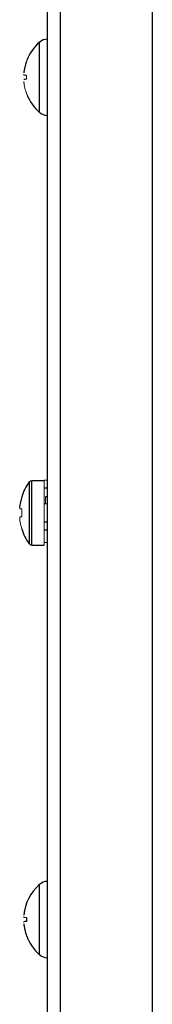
# Paper-space layout '_Left' of a CAD drawing. Header units: millimetres. Extents: x -208 to 254, y -21 to 401.
# Tile 2 of 6: x -189 to -172, y 158 to 280. Entities that reach past the tile are written whole.
import ezdxf

# ---------------------------------------------------------------- set-up
doc = ezdxf.new("R2010")
doc.units = ezdxf.units.MM

psp = doc.layouts.new('_Left')

# ---------------------------------------------------------------- linework, layer by layer
at = {"color": 7, "linetype": 'Continuous', "lineweight": 25}
for p, q in [((-172.31, 399.55), (-172.31, -17.2)), ((-183.81, 399.3), (-183.81, -17.2)), ((-185.41, 375.8), (-185.41, 6.3)), ((-185.81, 223), (-187.35, 223)), ((-185.81, 222.1), (-185.41, 222.1)), ((-185.41, 221), (-185.61, 221)), ((-185.41, 217.86), (-185.81, 217.86)), ((-185.81, 216.91), (-185.41, 216.91)), ((-187.35, 215), (-185.81, 215)), ((-187.98, 168.63), (-187.98, 168.17))]:
    psp.add_line(p, q, dxfattribs=at)
at = {"color": 8, "linetype": 'Continuous', "lineweight": 25}
for p, q in [((-186.36, 268.82), (-186.36, 277.58)), ((-187.35, 215), (-187.35, 223)), ((-187.64, 215.15), (-187.64, 222.85)), ((-186.36, 164.02), (-186.36, 172.78))]:
    psp.add_line(p, q, dxfattribs=at)
at = {"color": 144, "linetype": 'Continuous', "lineweight": 18}
for p, q in [((-185.41, 223.09), (-185.81, 223.09)), ((-185.81, 215), (-185.81, 223.09)), ((-185.61, 221), (-185.61, 220.14)), ((-188.83, 219.52), (-188.58, 219.52)), ((-185.81, 220.14), (-185.41, 220.14)), ((-188.58, 218.49), (-188.83, 218.49)), ((-185.41, 215.3), (-185.81, 215.3))]:
    psp.add_line(p, q, dxfattribs=at)
at = {"color": 7, "linetype": 'Continuous', "lineweight": 25}
for centre, radius, start, end in [((-182.56, 273.2), 5.8, 130.9035, 158.7987), ((-185.37, 276.45), 1.5, 91.2551, 130.9035), ((-182.56, 273.2), 5.8, 201.2016, 229.0965), ((-185.37, 269.95), 1.5, 229.0965, 268.7449), ((-187.35, 222.64), 0.36, 90, 143.6416), ((-182.41, 219), 6.5, 143.6416, 162.1803), ((-182.41, 219), 6.48, 162.1649, 173.8487), ((-182.41, 219), 6.5, 197.8437, 216.3584), ((-187.35, 215.36), 0.36, 216.3584, 270), ((-182.56, 168.4), 5.8, 130.9035, 174.7501), ((-185.37, 171.65), 1.5, 91.2551, 130.9035), ((-182.56, 168.4), 5.8, 201.0758, 229.0965), ((-185.37, 165.15), 1.5, 229.0965, 268.7449)]:
    psp.add_arc(centre, radius, start, end, dxfattribs=at)
for points, knots in [([(-187.98, 275.25), (-188.08, 274.98), (-188.16, 274.71), (-188.25, 274.29), (-188.28, 274.15), (-188.3, 273.97), (-188.31, 273.94), (-188.31, 273.88), (-188.31, 273.87), (-188.32, 273.84), (-188.32, 273.83), (-188.32, 273.81), (-188.32, 273.81), (-188.32, 273.78), (-188.32, 273.77), (-188.32, 273.75), (-188.32, 273.75), (-188.32, 273.75), (-188.32, 273.74), (-188.32, 273.74), (-188.32, 273.74), (-188.32, 273.75)], [0, 0, 0, 0, 0.5, 0.5, 0.75, 0.75, 0.8125, 0.8125, 0.84375, 0.84375, 0.859375, 0.859375, 0.875, 0.875, 0.90625, 0.90625, 0.921875, 0.921875, 0.9375, 0.9375, 1, 1, 1, 1]), ([(-188.58, 220.98), (-188.58, 220.99), (-188.59, 220.99), (-188.6, 220.99), (-188.59, 220.99), (-188.58, 220.99), (-188.58, 220.98)], [0, 0, 0, 0, 0.250074, 0.5, 0.749926, 1, 1, 1, 1]), ([(-188.31, 167.85), (-188.32, 167.85), (-188.32, 167.86), (-188.32, 167.86), (-188.32, 167.86), (-188.32, 167.86), (-188.32, 167.85), (-188.32, 167.84), (-188.32, 167.83), (-188.32, 167.81), (-188.32, 167.8), (-188.32, 167.78), (-188.32, 167.78), (-188.32, 167.75), (-188.31, 167.73), (-188.31, 167.68), (-188.3, 167.64), (-188.28, 167.46), (-188.25, 167.32), (-188.16, 166.9), (-188.08, 166.62), (-187.98, 166.35)], [0, 0, 0, 0, 0.0625, 0.0625, 0.078125, 0.078125, 0.09375, 0.09375, 0.125, 0.125, 0.140625, 0.140625, 0.15625, 0.15625, 0.1875, 0.1875, 0.25, 0.25, 0.5, 0.5, 1, 1, 1, 1])]:
    psp.add_open_spline(points, degree=3, knots=knots, dxfattribs=at)
at = {"color": 144, "linetype": 'Continuous', "lineweight": 18}
for points, knots in [([(-188.32, 273.57), (-188.32, 273.56), (-188.32, 273.54), (-188.32, 273.52), (-188.32, 273.49), (-188.32, 273.47), (-188.32, 273.47), (-188.32, 273.47)], [0, 0, 0, 0, 0.168911, 0.331647, 0.500562, 0.750796, 1, 1, 1, 1]), ([(-188.32, 273.47), (-188.31, 273.47), (-188.29, 273.47), (-188.25, 273.46), (-188.2, 273.46), (-188.15, 273.46), (-188.1, 273.45), (-188.04, 273.44), (-188, 273.44), (-187.98, 273.43)], [0, 0, 0, 0, 0.171971, 0.334226, 0.486773, 0.629616, 0.762763, 0.886221, 1, 1, 1, 1]), ([(-187.98, 273.43), (-187.98, 273.39), (-187.98, 273.32), (-187.98, 273.2), (-187.98, 273.08), (-187.98, 273.01), (-187.98, 272.97)], [0, 0, 0, 0, 0.250359, 0.5, 0.749641, 1, 1, 1, 1]), ([(-188.32, 272.66), (-188.32, 272.66), (-188.32, 272.66), (-188.32, 272.65), (-188.32, 272.63), (-188.32, 272.61), (-188.32, 272.59), (-188.32, 272.57), (-188.32, 272.55), (-188.31, 272.5), (-188.3, 272.42), (-188.28, 272.28), (-188.25, 272.12), (-188.21, 271.9), (-188.16, 271.7), (-188.1, 271.5), (-188.04, 271.33), (-188, 271.22), (-187.98, 271.16)], [0, 0, 0, 0, 0.015731, 0.031683, 0.04478, 0.063341, 0.077298, 0.093612, 0.102417, 0.125409, 0.186954, 0.250475, 0.382287, 0.500497, 0.658935, 0.777132, 0.892734, 1, 1, 1, 1]), ([(-188.83, 219.87), (-188.82, 219.95), (-188.8, 220.1), (-188.75, 220.33), (-188.7, 220.55), (-188.64, 220.77), (-188.6, 220.91), (-188.58, 220.98)], [0, 0, 0, 0, 0.205127, 0.407689, 0.607687, 0.805124, 1, 1, 1, 1]), ([(-188.58, 220.98), (-188.58, 220.99), (-188.59, 220.99), (-188.6, 220.99), (-188.59, 220.99), (-188.58, 220.99), (-188.58, 220.98)], [0, 0, 0, 0, 0.250074, 0.5, 0.749926, 1, 1, 1, 1]), ([(-188.83, 219.52), (-188.83, 219.54), (-188.83, 219.6), (-188.83, 219.68), (-188.83, 219.75), (-188.83, 219.81), (-188.83, 219.85), (-188.83, 219.87)], [0, 0, 0, 0, 0.202494, 0.401733, 0.599714, 0.798468, 1, 1, 1, 1]), ([(-188.58, 219.52), (-188.58, 219.43), (-188.59, 219.26), (-188.6, 219), (-188.59, 218.74), (-188.58, 218.57), (-188.58, 218.49)], [0, 0, 0, 0, 0.250005, 0.5, 0.749995, 1, 1, 1, 1]), ([(-188.83, 218.49), (-188.83, 218.46), (-188.83, 218.4), (-188.83, 218.32), (-188.83, 218.25), (-188.83, 218.19), (-188.83, 218.15), (-188.83, 218.13)], [0, 0, 0, 0, 0.202494, 0.401733, 0.599714, 0.798468, 1, 1, 1, 1]), ([(-188.83, 218.13), (-188.82, 218.05), (-188.8, 217.9), (-188.75, 217.67), (-188.7, 217.45), (-188.64, 217.23), (-188.6, 217.09), (-188.58, 217.02)], [0, 0, 0, 0, 0.205127, 0.407689, 0.607687, 0.805124, 1, 1, 1, 1]), ([(-188.58, 217.02), (-188.58, 217.01), (-188.59, 217.01), (-188.6, 217.01), (-188.59, 217.01), (-188.58, 217.01), (-188.58, 217.02)], [0, 0, 0, 0, 0.250074, 0.5, 0.749926, 1, 1, 1, 1]), ([(-187.98, 170.44), (-188.01, 170.38), (-188.06, 170.23), (-188.14, 169.98), (-188.2, 169.72), (-188.25, 169.48), (-188.28, 169.32), (-188.3, 169.18), (-188.31, 169.1), (-188.32, 169.05), (-188.32, 169.03), (-188.32, 169.01), (-188.32, 168.99), (-188.32, 168.97), (-188.32, 168.96), (-188.32, 168.95), (-188.32, 168.94), (-188.32, 168.94), (-188.32, 168.94)], [0, 0, 0, 0, 0.122606, 0.289372, 0.500316, 0.618594, 0.750566, 0.81157, 0.875741, 0.897882, 0.907028, 0.922534, 0.938115, 0.95135, 0.961655, 0.969196, 0.985196, 1, 1, 1, 1]), ([(-188.32, 168.77), (-188.32, 168.76), (-188.32, 168.74), (-188.32, 168.72), (-188.32, 168.69), (-188.32, 168.67), (-188.32, 168.67), (-188.32, 168.67)], [0, 0, 0, 0, 0.168911, 0.331647, 0.500562, 0.750796, 1, 1, 1, 1]), ([(-188.32, 168.67), (-188.31, 168.67), (-188.29, 168.67), (-188.25, 168.66), (-188.2, 168.66), (-188.15, 168.66), (-188.1, 168.65), (-188.04, 168.64), (-188, 168.64), (-187.98, 168.63)], [0, 0, 0, 0, 0.171971, 0.334226, 0.486773, 0.629616, 0.762763, 0.886221, 1, 1, 1, 1]), ([(-188.32, 168.03), (-188.32, 168.04), (-188.32, 168.06), (-188.32, 168.08), (-188.32, 168.11), (-188.32, 168.13), (-188.32, 168.13), (-188.32, 168.13)], [0, 0, 0, 0, 0.168911, 0.331647, 0.500562, 0.750796, 1, 1, 1, 1])]:
    psp.add_open_spline(points, degree=3, knots=knots, dxfattribs=at)
at = {"color": 7, "linetype": 'Continuous', "lineweight": 25}
for points in [[(-187.98, 272.97), (-188.16, 272.94), (-188.28, 272.93), (-188.32, 272.93)], [(-187.98, 168.17), (-188.17, 168.14), (-188.29, 168.13), (-188.33, 168.13)]]:
    psp.add_open_spline(points, degree=3, dxfattribs=at)

doc.saveas('drawing.dxf')
